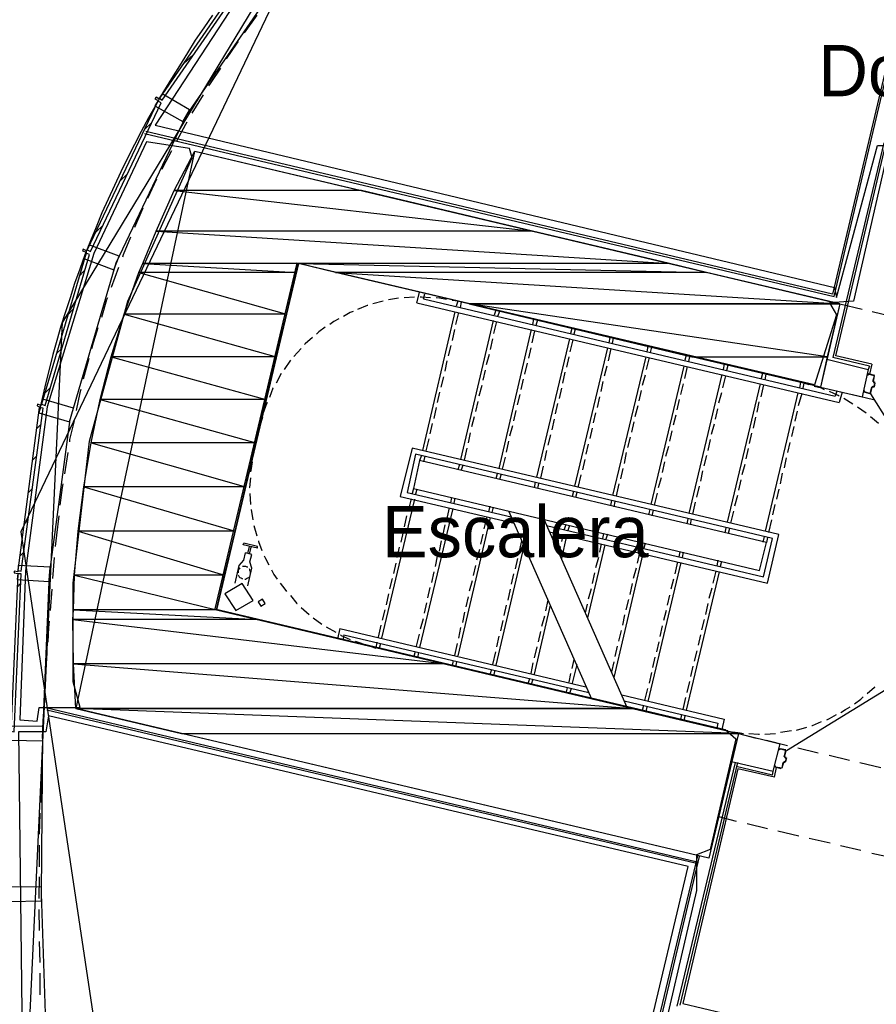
# Model space of a CAD drawing. Header units: feet. Extents: x -79 to 198, y -22 to 181.
# Tile 37 of 256: x 14 to 34, y 56 to 79. Entities that reach past the tile are written whole.
import ezdxf
from ezdxf.enums import TextEntityAlignment as Align

# ---------------------------------------------------------------- set-up
doc = ezdxf.new("R2010")
doc.units = ezdxf.units.FT
for name, color, linetype in [('A-AREA-COMUN', 252, 'CONTINUOUS'), ('A-AREA-UNIDAD', 30, 'CONTINUOUS'), ('A-LINEA', 7, 'CONTINUOUS'), ('A-MURO-CONCRETO', 8, 'CONTINUOUS'), ('A-NOMBRE-ESPACIO', 2, 'CONTINUOUS')]:
    doc.layers.add(name, color=color, linetype=linetype)

msp = doc.modelspace()

# ---------------------------------------------------------------- linework, layer by layer
at = {"layer": 'A-AREA-COMUN'}
msp.add_lwpolyline([(17.568, 75.7333), (16.56, 75.8933), (15.328, 73.28), (14.24, 69.6889), (13.728, 65.8489), (13.6, 62.3644), (14, 62.3289), (14.048, 62.6489), (15.008, 62.6489), (14.848, 63.2533), (14.848, 65.5644), (15.232, 68.8889), (16.128, 72.16), (17.632, 75.52)], close=True, dxfattribs=at)
msp.add_lwpolyline([(52.88, 71.1644), (33.92, 75.6444), (33.12, 72.16), (32.56, 72.1244), (32.72, 71.84), (32.208, 70.2044), (20.08, 73.0489), (18.16, 64.96), (30.112, 62.1333), (30.368, 61.92), (29.76, 59.3244), (29.44, 59.2), (29.44, 58.3644), (27.488, 49.9733), (35.808, 48), (36.192, 49.12), (36.672, 49.5644), (37.152, 49.7244), (37.632, 49.5644), (37.888, 49.2444), (39.168, 50.2044), (40.832, 50.2933), (40.992, 49.6533), (44.512, 48.8533)], dxfattribs=at)
at = {"layer": 'A-AREA-UNIDAD'}
for points in [[(19.168, 79.9644), (16.768, 76.2844), (32.672, 72.48), (32.72, 72.2489), (33.68, 75.8044), (34.72, 75.8044), (49.28, 72.32)], [(27.328, 50.8444), (29.248, 58.9333), (14.272, 62.4533), (14.208, 62.08), (13.568, 62.08), (13.648, 54.88)]]:
    msp.add_lwpolyline(points, dxfattribs=at)
at = {"layer": 'A-LINEA'}
for p, q in [((21.0013, 82.226), (13.6201, 66.7627)), ((21.0013, 82.226), (14.5932, 71.6717)), ((19.1467, 78.8578), (18.8533, 78.4444)), ((34.12, 78.6311), (32.6267, 72.3244)), ((32.6667, 72.2711), (34.16, 78.5778)), ((17.4, 77.6844), (17.6933, 77.9644)), ((17.8933, 76.9911), (17.6267, 76.5644)), ((16.52, 76.1778), (16.68, 76.3378)), ((16.52, 76.0844), (32.6667, 72.2711)), ((32.6267, 72.3244), (16.5467, 76.1378)), ((33.8267, 75.8711), (32.96, 72.1911)), ((17.6891, 75.6643), (14.9075, 62.6253)), ((17.6933, 75.6711), (32.8, 72.0978)), ((33.0267, 72.2311), (33.8667, 75.8044)), ((15.9467, 74.9778), (16.1067, 75.1378)), ((16.8, 75.0178), (16.5867, 74.5644)), ((15.3733, 73.7778), (15.5467, 73.9378)), ((14.9867, 72.7511), (15.1067, 72.8711)), ((15.9067, 72.9511), (15.7333, 72.4844)), ((22.1067, 72.1644), (21.8667, 72.0978)), ((22.4667, 72.2311), (22.2267, 72.1911)), ((22.84, 72.2578), (22.6, 72.2444)), ((22.8933, 72.1244), (22.96, 72.3644)), ((23.0533, 72.2178), (23.08, 72.3378)), ((23.0533, 72.2178), (32.6933, 69.9378)), ((23.8533, 72.1644), (23.72, 72.1778)), ((23.8533, 72.1644), (23.8133, 72.0444)), ((23.9333, 72.1378), (23.9067, 72.0178)), ((32.96, 72.1911), (32.64, 70.8444)), ((32.7067, 70.8844), (33.0267, 72.2311)), ((14.72, 71.8444), (14.84, 71.9644)), ((22.8933, 72.1244), (32.7867, 69.7911)), ((23.7867, 71.9111), (23.0267, 68.6711)), ((24.7467, 71.9511), (24.7067, 71.8311)), ((24.8267, 71.9244), (24.7867, 71.8044)), ((32.8, 72.0978), (32.3467, 70.1511)), ((32.8, 72.0978), (33.32, 71.9778)), ((33.56, 71.9244), (34.04, 71.8044)), ((23.8667, 71.8978), (23.8, 71.6178)), ((24.68, 71.7111), (23.92, 68.4578)), ((24.76, 71.6844), (24.6933, 71.4044)), ((25.6267, 71.7378), (25.6, 71.6178)), ((25.72, 71.7244), (25.68, 71.5911)), ((14.5856, 71.6687), (12.5111, 27.2243)), ((23.7733, 71.4978), (23.72, 71.2444)), ((25.5733, 71.4978), (24.8133, 68.2444)), ((25.6533, 71.4711), (25.5867, 71.1911)), ((26.52, 71.5244), (26.4933, 71.4044)), ((26.6, 71.5111), (26.5733, 71.3911)), ((24.6667, 71.2844), (24.6133, 71.0311)), ((26.4667, 71.2844), (25.6933, 68.0444)), ((26.5467, 71.2578), (26.48, 70.9778)), ((27.4133, 71.3111), (27.3867, 71.1911)), ((27.4933, 71.2978), (27.4667, 71.1778)), ((14.4533, 70.9378), (14.5733, 71.0444)), ((20.1867, 71.0578), (20.0133, 70.8711)), ((23.6933, 71.1244), (23.6267, 70.8844)), ((25.56, 71.0711), (25.5067, 70.8311)), ((27.36, 71.0711), (26.5867, 67.8311)), ((27.44, 71.0578), (27.3733, 70.7644)), ((28.3067, 71.1111), (28.28, 70.9778)), ((28.3867, 71.0844), (28.36, 70.9644)), ((15.2133, 70.8178), (15.08, 70.3378)), ((19.9333, 70.7778), (19.7867, 70.5644)), ((23.6, 70.7644), (23.5467, 70.5244)), ((24.5867, 70.9111), (24.52, 70.6711)), ((26.4533, 70.8578), (26.4, 70.6178)), ((28.2533, 70.8578), (27.48, 67.6178)), ((28.3333, 70.8444), (28.2667, 70.5644)), ((29.2, 70.8978), (29.1733, 70.7778)), ((29.28, 70.8711), (29.2533, 70.7511)), ((32.4933, 70.8044), (33.4667, 70.5644)), ((33.4933, 70.6444), (32.64, 70.8444)), ((33.5467, 70.6844), (32.7067, 70.8844)), ((24.4933, 70.5511), (24.44, 70.3111)), ((25.48, 70.7111), (25.4133, 70.4578)), ((27.3467, 70.6444), (27.28, 70.4044)), ((29.1467, 70.6444), (28.3733, 67.4044)), ((29.2267, 70.6311), (29.16, 70.3511)), ((30.0933, 70.6844), (30.0667, 70.5644)), ((30.1733, 70.6578), (30.1467, 70.5378)), ((33.4667, 70.5644), (33.32, 69.9244)), ((33.4933, 70.6444), (33.4667, 70.5644)), ((33.5467, 70.6844), (33.4933, 70.4578)), ((19.72, 70.4711), (19.6, 70.2444)), ((23.52, 70.3911), (23.4533, 70.1511)), ((25.3867, 70.3378), (25.3333, 70.0978)), ((26.36, 70.4978), (26.3067, 70.2444)), ((28.24, 70.4311), (28.1733, 70.1911)), ((30.04, 70.4444), (29.2667, 67.1911)), ((30.12, 70.4178), (30.0533, 70.1378)), ((30.9867, 70.4711), (30.96, 70.3511)), ((31.0667, 70.4578), (31.04, 70.3244)), ((33.4667, 70.4711), (33.6133, 70.4311)), ((33.4667, 70.4578), (33.4667, 70.4578)), ((14.1867, 70.0178), (14.3067, 70.1378)), ((24.4133, 70.1911), (24.3467, 69.9378)), ((26.28, 70.1244), (26.2267, 69.8844)), ((27.2533, 70.2844), (27.2, 70.0444)), ((28.1467, 70.0711), (28.0933, 69.8311)), ((29.1333, 70.2311), (29.0667, 69.9778)), ((30.9333, 70.2311), (30.16, 66.9911)), ((31.0133, 70.2044), (30.9467, 69.9244)), ((31.88, 70.2578), (31.8533, 70.1378)), ((31.96, 70.2444), (31.9333, 70.1244)), ((32.08, 70.2044), (31.96, 70.2444)), ((32.3467, 70.1511), (33.32, 69.9244)), ((32.3467, 70.1511), (32.8533, 70.0311)), ((33.5713, 70.1639), (33.5472, 70.149)), ((33.6, 70.1511), (33.5733, 70.1511)), ((33.5872, 70.269), (33.6021, 70.245)), ((33.6, 70.1644), (33.6, 70.1644)), ((23.4267, 70.0311), (23.3733, 69.7911)), ((25.3067, 69.9778), (25.24, 69.7378)), ((27.1733, 69.9244), (27.12, 69.6711)), ((29.04, 69.8578), (28.9867, 69.6178)), ((30.0267, 70.0178), (29.96, 69.7778)), ((31.8133, 70.0178), (31.0533, 66.7778)), ((31.9067, 70.0044), (31.8267, 69.7111)), ((32.7333, 70.0578), (32.6933, 69.9378)), ((32.8533, 70.0311), (32.7867, 69.7911)), ((33.1067, 69.7511), (32.8933, 69.8844)), ((33.0933, 69.9778), (33.5867, 69.8578)), ((33.3733, 70.0444), (33.3733, 70.0444)), ((33.5067, 69.9911), (33.3733, 70.0311)), ((33.5067, 70.0044), (33.5067, 70.0044)), ((33.5208, 69.9966), (35.7575, 66.3915)), ((23.3467, 69.6711), (23.2933, 69.4178)), ((24.32, 69.8178), (24.2667, 69.5778)), ((25.2133, 69.6044), (25.16, 69.3644)), ((26.1867, 69.7644), (26.1333, 69.5244)), ((28.0667, 69.7111), (28, 69.4578)), ((29.9333, 69.6444), (29.88, 69.4044)), ((30.9067, 69.8044), (30.8533, 69.5644)), ((33.4133, 69.5378), (33.2133, 69.6844)), ((14.3067, 65.8844), (14.7733, 69.3911)), ((19.28, 69.4444), (19.24, 69.3111)), ((24.24, 69.4578), (24.1733, 69.2178)), ((26.1067, 69.4044), (26.0533, 69.1511)), ((27.08, 69.5511), (27.0267, 69.3111)), ((28.96, 69.4978), (28.8933, 69.2578)), ((30.8267, 69.4444), (30.7733, 69.1911)), ((31.8, 69.5911), (31.7467, 69.3511)), ((33.7067, 69.2978), (33.52, 69.4578)), ((14, 69.1911), (14.0933, 69.2844)), ((23.2533, 69.2978), (23.2, 69.0578)), ((25.1333, 69.2444), (25.0667, 69.0044)), ((27, 69.1911), (26.9467, 68.9511)), ((27.9733, 69.3378), (27.92, 69.0978)), ((29.8533, 69.2844), (29.7867, 69.0444)), ((31.72, 69.2311), (31.6667, 68.9911)), ((23.1733, 68.9378), (23.1067, 68.6578)), ((24.1467, 69.0844), (24.0933, 68.8444)), ((26.0267, 69.0311), (25.96, 68.7911)), ((27.8933, 68.9778), (27.8267, 68.7378)), ((28.8667, 69.1244), (28.8133, 68.8844)), ((29.76, 68.9244), (29.7067, 68.6711)), ((30.7333, 69.0711), (30.68, 68.8311)), ((24.0667, 68.7244), (24, 68.4444)), ((25.04, 68.8844), (24.9867, 68.6311)), ((26.9067, 68.8178), (26.8533, 68.5778)), ((28.7867, 68.7644), (28.72, 68.5244)), ((30.6533, 68.7111), (30.6, 68.4711)), ((31.6267, 68.8578), (31.5733, 68.6178)), ((13.8933, 68.4444), (13.9867, 68.5378)), ((14.72, 68.6178), (14.64, 68.1244)), ((19.08, 68.6578), (19.0533, 68.5244)), ((23, 68.5511), (22.96, 68.4311)), ((23.08, 68.5378), (23.0533, 68.4044)), ((24.96, 68.5111), (24.8933, 68.2311)), ((25.9333, 68.6711), (25.88, 68.4311)), ((26.8267, 68.4578), (26.7733, 68.2178)), ((27.8, 68.6178), (27.7467, 68.3644)), ((29.68, 68.5511), (29.6133, 68.3111)), ((31.5467, 68.4978), (31.4933, 68.2578)), ((23.8933, 68.3378), (23.8533, 68.2178)), ((23.9733, 68.3244), (23.9333, 68.2044)), ((25.8533, 68.2978), (25.7867, 68.0178)), ((27.72, 68.2444), (27.6667, 68.0044)), ((28.6933, 68.4044), (28.64, 68.1511)), ((30.5733, 68.3378), (30.5067, 68.0978)), ((24.7733, 68.1244), (24.7467, 68.0044)), ((24.8667, 68.1111), (24.8267, 67.9911)), ((26.7333, 68.0978), (26.6667, 67.8044)), ((28.6133, 68.0311), (28.5467, 67.7911)), ((29.5867, 68.1911), (29.5333, 67.9511)), ((31.4533, 68.1378), (31.4, 67.8844)), ((13.8, 67.6844), (13.8933, 67.7778)), ((22.8133, 67.7778), (22.7867, 67.6578)), ((22.8933, 67.7644), (22.8667, 67.6444)), ((25.6667, 67.9244), (25.64, 67.7911)), ((25.7467, 67.8978), (25.72, 67.7778)), ((27.6267, 67.8844), (27.56, 67.6044)), ((29.5067, 67.8311), (29.44, 67.5778)), ((30.48, 67.9778), (30.4267, 67.7378)), ((31.3733, 67.7644), (31.32, 67.5244)), ((18.9867, 67.6578), (19, 67.4044)), ((22.76, 67.5378), (22.6933, 67.2578)), ((23.7067, 67.5644), (23.68, 67.4444)), ((23.7867, 67.5511), (23.76, 67.4311)), ((26.56, 67.7111), (26.5333, 67.5911)), ((26.64, 67.6844), (26.6133, 67.5644)), ((28.52, 67.6711), (28.4533, 67.3911)), ((30.4, 67.6178), (30.3333, 67.3644)), ((22.84, 67.5244), (22.0667, 64.2711)), ((23.7333, 67.3111), (22.96, 64.0578)), ((23.6533, 67.3244), (23.5867, 67.0444)), ((24.6, 67.3644), (24.5733, 67.2311)), ((24.68, 67.3378), (24.6533, 67.2178)), ((27.4533, 67.4978), (27.4267, 67.3778)), ((27.5333, 67.4711), (27.5067, 67.3511)), ((29.4133, 67.4578), (29.3467, 67.1778)), ((31.28, 67.4044), (31.2267, 67.1644)), ((14.5067, 67.1378), (14.4533, 66.6844)), ((19.0133, 67.2844), (19.0533, 67.0444)), ((22.6533, 67.1378), (22.6, 66.8844)), ((24.6133, 67.0978), (23.8533, 63.8578)), ((24.5333, 67.1111), (24.4667, 66.8311)), ((25.04, 67.2578), (26.9867, 62.8578)), ((28.3467, 67.2844), (28.32, 67.1644)), ((28.4267, 67.2711), (28.4, 67.1378)), ((29.24, 67.0711), (29.2133, 66.9511)), ((30.3067, 67.2444), (30.24, 66.9644)), ((13.6933, 66.9378), (13.7867, 67.0311)), ((19.08, 66.9111), (19.1467, 66.6711)), ((23.5467, 66.9244), (23.4933, 66.6711)), ((25.8667, 67.0578), (27.8133, 62.6578)), ((26.3867, 66.9378), (26.3467, 66.8178)), ((26.4667, 66.9111), (26.4267, 66.7911)), ((29.32, 67.0578), (29.2933, 66.9378)), ((30.1333, 66.8578), (30.1067, 66.7378)), ((30.2133, 66.8444), (30.1867, 66.7244)), ((31.2, 67.0444), (31.1333, 66.7511)), ((13.6226, 66.7667), (20.0557, 23.7249)), ((14.4533, 66.6844), (14.4267, 66.4178)), ((22.5733, 66.7644), (22.52, 66.5244)), ((24.44, 66.7111), (24.3867, 66.4711)), ((26.32, 66.6978), (26.28, 66.5378)), ((26.4, 66.6711), (26.28, 66.1378)), ((27.2667, 66.7244), (27.24, 66.6044)), ((27.36, 66.7111), (27.32, 66.5911)), ((31.0267, 66.6578), (31, 66.5244)), ((31.1067, 66.6311), (31.08, 66.5111)), ((18.9333, 66.2578), (18.9733, 66.4178)), ((18.9733, 66.2444), (19.0133, 66.4044)), ((22.48, 66.4044), (22.4267, 66.1644)), ((23.4667, 66.5511), (23.4133, 66.3111)), ((25.4, 66.4311), (24.7467, 63.6444)), ((25.3467, 66.5511), (25.28, 66.2711)), ((26.2533, 66.4178), (26.2267, 66.2578)), ((27.2933, 66.4578), (26.8933, 64.7511)), ((27.2133, 66.4844), (27.1733, 66.2844)), ((28.16, 66.5111), (28.1333, 66.3911)), ((28.16, 66.5111), (28.1467, 66.4311)), ((28.24, 66.4978), (28.2133, 66.3778)), ((13.6, 66.1911), (13.6933, 66.2844)), ((14.4, 66.1644), (14.36, 65.6711)), ((18.84, 66.0978), (18.88, 66.2711)), ((19.0267, 66.2311), (18.88, 66.2711)), ((23.3733, 66.1911), (23.32, 65.9511)), ((24.36, 66.3511), (24.2933, 66.0978)), ((27.1467, 66.1644), (27.08, 65.9244)), ((28.1867, 66.2578), (27.5067, 63.3511)), ((28.1067, 66.2711), (28.0533, 66.0311)), ((29.0533, 66.2978), (29.0267, 66.1778)), ((29.1333, 66.2844), (29.1067, 66.1644)), ((22.4, 66.0311), (22.3467, 65.7911)), ((24.2667, 65.9778), (24.2133, 65.7378)), ((25.2533, 66.1378), (25.2, 65.8978)), ((29.08, 66.0444), (28.3067, 62.7911)), ((29, 66.0578), (28.9333, 65.7778)), ((29.9467, 66.0978), (29.92, 65.9644)), ((30.0267, 66.0711), (30, 65.9511)), ((18.9333, 65.4978), (19.0267, 65.9111)), ((23.2933, 65.8311), (23.24, 65.5778)), ((25.16, 65.7778), (25.1067, 65.5378)), ((27.0533, 65.8044), (27, 65.5511)), ((28.0267, 65.9111), (27.96, 65.6711)), ((29.9733, 65.8311), (29.2, 62.5911)), ((29.8933, 65.8444), (29.8267, 65.5644)), ((13.5333, 65.4711), (13.6133, 65.5511)), ((22.32, 65.6711), (22.2533, 65.4311)), ((23.2, 65.4578), (23.1467, 65.2178)), ((24.1867, 65.6178), (24.12, 65.3778)), ((27.9333, 65.5511), (27.88, 65.2978)), ((28.9067, 65.6578), (28.84, 65.4178)), ((14.3467, 65.4178), (14.3067, 64.9244)), ((22.2267, 65.3111), (22.1733, 65.0578)), ((24.0933, 65.2444), (24.04, 65.0044)), ((25.08, 65.4178), (25.0267, 65.1644)), ((26.9733, 65.4311), (26.9067, 65.1911)), ((28.8133, 65.2844), (28.76, 65.0444)), ((29.8, 65.4444), (29.7333, 65.2044)), ((23.12, 65.0978), (23.0667, 64.8578)), ((24.9867, 65.0444), (24.9333, 64.8044)), ((26.0133, 65.0444), (25.64, 63.4311)), ((25.96, 65.1644), (25.9067, 64.9111)), ((26.88, 65.0711), (26.84, 64.8711)), ((27.8533, 65.1778), (27.7867, 64.9378)), ((29.7067, 65.0844), (29.6533, 64.8311)), ((20.1867, 64.9911), (20.3733, 64.8311)), ((22.1467, 64.9378), (22.08, 64.6978)), ((24.0133, 64.8844), (23.96, 64.6444)), ((25.88, 64.7911), (25.8133, 64.5511)), ((27.76, 64.8178), (27.7067, 64.5778)), ((28.7333, 64.9244), (28.6667, 64.6844)), ((20.4667, 64.7511), (20.6667, 64.6044)), ((20.7733, 64.5378), (21, 64.4178)), ((22.0533, 64.5778), (21.9867, 64.2978)), ((23.04, 64.7244), (22.9733, 64.4844)), ((24.9067, 64.6844), (24.8533, 64.4444)), ((28.64, 64.5644), (28.5867, 64.3111)), ((29.6267, 64.7111), (29.56, 64.4711)), ((21.0933, 64.4978), (21.04, 64.2578)), ((21.0933, 64.4978), (26.8533, 63.1378)), ((21.1867, 64.3511), (21.16, 64.2311)), ((21.1867, 64.3511), (26.92, 63.0044)), ((22.9467, 64.3644), (22.88, 64.0844)), ((23.92, 64.5244), (23.8667, 64.2711)), ((24.8133, 64.3244), (24.76, 64.0711)), ((25.7867, 64.4311), (25.7333, 64.1911)), ((27.68, 64.4578), (27.6133, 64.2044)), ((29.5333, 64.3511), (29.48, 64.1111)), ((21.8, 64.0844), (21.9333, 64.0444)), ((21.96, 64.1778), (21.9333, 64.0444)), ((22.04, 64.1511), (22.0133, 64.0311)), ((23.84, 64.1511), (23.7733, 63.8711)), ((25.7067, 64.0711), (25.64, 63.8178)), ((27.5867, 64.0844), (27.5333, 63.8444)), ((28.56, 64.1911), (28.5067, 63.9511)), ((14.2267, 63.9244), (14.2, 63.4311)), ((22.8533, 63.9644), (22.8267, 63.8444)), ((22.9333, 63.9378), (22.9067, 63.8178)), ((24.7333, 63.9511), (24.6667, 63.6578)), ((29.4533, 63.9778), (29.3867, 63.7378)), ((35.1625, 63.8574), (31.5474, 61.6366)), ((23.7467, 63.7511), (23.72, 63.6311)), ((23.8267, 63.7244), (23.8, 63.6044)), ((25.6133, 63.6978), (25.56, 63.4444)), ((26.5733, 63.7778), (26.52, 63.5644)), ((26.64, 63.6578), (26.5333, 63.2178)), ((27.5067, 63.7244), (27.4533, 63.4844)), ((28.4667, 63.8311), (28.4133, 63.5911)), ((29.36, 63.6178), (29.3067, 63.3778)), ((24.64, 63.5378), (24.6, 63.4178)), ((24.72, 63.5244), (24.6933, 63.3911)), ((26.4933, 63.4444), (26.4533, 63.2444)), ((28.3867, 63.4711), (28.3333, 63.2178)), ((14.1867, 63.1778), (14.16, 62.6844)), ((25.5333, 63.3244), (25.4933, 63.2044)), ((25.6133, 63.3111), (25.5733, 63.1911)), ((29.28, 63.2578), (29.2133, 63.0044)), ((26.4133, 63.1111), (26.3867, 62.9911)), ((26.5067, 63.0978), (26.4667, 62.9778)), ((27.6933, 62.9511), (30.0933, 62.3778)), ((28.2933, 63.0978), (28.2267, 62.8178)), ((27.7467, 62.8044), (29.9467, 62.2844)), ((28.2, 62.6978), (28.1733, 62.5778)), ((29.1867, 62.8844), (29.12, 62.6044)), ((29.4133, 59.0044), (14.2267, 62.5911)), ((14.24, 62.6444), (29.4267, 59.0444)), ((28.28, 62.6711), (28.2533, 62.5511)), ((29.0933, 62.4844), (29.0667, 62.3644)), ((29.1733, 62.4578), (29.1467, 62.3378)), ((29.9467, 62.2844), (29.92, 62.1644)), ((30.0933, 62.3778), (30.04, 62.1378)), ((29.92, 62.1644), (30.04, 62.1378)), ((30.04, 62.1378), (30.1733, 62.1111)), ((30.4267, 62.0444), (31.4, 61.8044)), ((30.4267, 62.0444), (30.84, 61.9378)), ((31.04, 62.0311), (31.2933, 62.0444)), ((31.4133, 62.0711), (31.6667, 62.1111)), ((31.7867, 62.1244), (32.0267, 62.1911)), ((31.08, 61.8844), (31.5733, 61.7644)), ((31.24, 61.1644), (31.4, 61.8044)), ((14.12, 61.6844), (14.0933, 61.1778)), ((31.5333, 61.6578), (31.4, 61.6844)), ((31.5067, 61.4978), (31.5467, 61.6444)), ((31.5333, 61.6444), (31.5333, 61.6444)), ((31.8133, 61.7111), (32.2933, 61.5911)), ((32.5467, 61.5378), (33.0267, 61.4178)), ((30.3467, 61.3644), (28.9867, 55.6578)), ((30.4, 61.3644), (29.0533, 55.6844)), ((30.2667, 61.3911), (31.24, 61.1644)), ((31.5046, 61.3772), (31.4805, 61.3624)), ((31.4933, 61.3778), (31.52, 61.3644)), ((31.4933, 61.3644), (31.4933, 61.3644)), ((31.5072, 61.4957), (31.5221, 61.4716)), ((31.52, 61.4978), (31.52, 61.4978)), ((31.5467, 61.4844), (31.52, 61.4844)), ((31.52, 61.3778), (31.52, 61.3778)), ((31.5333, 61.3778), (31.56, 61.4711)), ((31.5467, 61.4711), (31.5467, 61.4711)), ((33.2667, 61.3644), (33.76, 61.2444)), ((30.4133, 61.2178), (29.12, 55.7244)), ((31.2267, 61.0711), (30.3733, 61.2711)), ((31.2667, 61.0178), (30.4133, 61.2178)), ((31.2267, 61.0711), (31.24, 61.1511)), ((31.2667, 61.0178), (31.32, 61.2444)), ((14.0933, 60.9244), (14.08, 60.4311)), ((29.96, 60.0978), (30.3733, 59.9911)), ((30.6267, 59.9378), (31.1067, 59.8178)), ((31.3467, 59.7644), (31.84, 59.6444)), ((32.08, 59.5911), (32.5733, 59.4844)), ((14.0533, 59.4311), (14.0533, 58.9244)), ((32.8133, 59.4178), (33.2933, 59.3111)), ((33.5467, 59.2444), (34.0267, 59.1378)), ((29.4667, 59.1778), (28.56, 55.3911)), ((29.5067, 59.1644), (28.6267, 55.4311)), ((14.0533, 58.6844), (14.04, 58.1778)), ((14.04, 57.9244), (14.0533, 57.4311)), ((14.0533, 57.1778), (14.0667, 56.6844)), ((14.0667, 56.4311), (14.0667, 55.9244)), ((29.12, 55.7244), (45.7867, 51.7911))]:
    msp.add_line(p, q, dxfattribs=at)
for points in [[(16.9333, 76.8711), (19.12, 80.0444), (19.0533, 80.0844), (16.8667, 76.9111), (16.9333, 76.8711)], [(14.8533, 69.6578), (15.8533, 73.0578), (17.4933, 76.4978), (19.6667, 79.6578)], [(18.1067, 78.8578), (17.9067, 78.5644), (17.7067, 78.2711), (17.52, 77.9778), (17.3333, 77.6711), (17.1467, 77.3778), (16.96, 77.0711), (16.7867, 76.7644), (16.6133, 76.4578), (16.44, 76.1378), (16.28, 75.8311), (16.12, 75.5111), (15.96, 75.1911), (15.8133, 74.8711), (15.6667, 74.5511), (15.52, 74.2311), (15.3867, 73.8978), (15.2533, 73.5778), (15.12, 73.2444), (15, 72.9111), (14.88, 72.5778), (14.7733, 72.2444), (14.6667, 71.9111), (14.56, 71.5778), (14.4667, 71.2444), (14.3733, 70.9111), (14.28, 70.5644), (14.2, 70.2311), (14.12, 69.8844), (14.04, 69.5511)], [(18.7067, 78.2444), (18.68, 78.2044), (18.4267, 77.8311)], [(18.2933, 77.6178), (18.0533, 77.2578), (18.0133, 77.2044)], [(16.8533, 76.8978), (16.7867, 76.9378), (16.76, 76.8978), (16.84, 76.8578), (16.76, 76.7378), (17.4133, 76.3644), (17.5733, 76.6444), (16.9333, 77.0178), (16.8533, 76.8978)], [(15.2533, 73.3244), (16.9067, 76.8044), (16.8267, 76.8444), (15.1733, 73.3644), (15.2533, 73.3244)], [(17.5067, 76.3511), (17.48, 76.2978), (17.2667, 75.9111)], [(17.1467, 75.6844), (16.9467, 75.2978), (16.92, 75.2444)], [(16.48, 74.3378), (16.4533, 74.2844), (16.28, 73.8844)], [(16.1867, 73.6578), (16.0133, 73.2444), (16, 73.1911)], [(15.16, 73.3378), (15.08, 73.3778), (15.0667, 73.3378), (15.1467, 73.3111), (15.0933, 73.1644), (15.8, 72.8978), (15.92, 73.2178), (15.2133, 73.4844), (15.16, 73.3378)], [(14.1867, 69.7244), (15.2267, 73.2578), (15.1467, 73.2844), (14.1067, 69.7511), (14.1867, 69.7244)], [(32.8, 72.0978), (32.3467, 70.1511), (20.12, 73.0444), (18.2, 64.9378), (30.4267, 62.0444), (29.7333, 59.1244), (14.9067, 62.6311)], [(15.6533, 72.2444), (15.6267, 72.1911), (15.5067, 71.7778)], [(23.2133, 72.2444), (23, 72.2578), (22.9733, 72.2578)], [(23.5867, 72.2044), (23.4267, 72.2311), (23.3467, 72.2444)], [(21.4, 71.9244), (21.3333, 71.8978), (21.1733, 71.8044)], [(21.7467, 72.0578), (21.7333, 72.0578), (21.5067, 71.9644)], [(21.0667, 71.7511), (20.9467, 71.6844), (20.8533, 71.6178)], [(15.4267, 71.5378), (15.2933, 71.1111), (15.28, 71.0578)], [(20.7467, 71.5511), (20.6, 71.4444), (20.5467, 71.3911)], [(20.4533, 71.3111), (20.28, 71.1644), (20.2667, 71.1511)], [(33.5733, 70.2844), (33.6133, 70.4178), (33.4667, 70.4578), (33.4667, 70.4311), (33.4533, 70.4311), (33.4533, 70.4578)], [(33.5867, 70.2844), (33.6133, 70.4178), (33.6133, 70.4178)], [(15.0267, 70.0978), (15, 70.0178), (14.92, 69.6044)], [(19.5333, 70.1378), (19.52, 70.1244), (19.44, 69.9111)], [(32.44, 70.0844), (32.3733, 70.1244), (32.2, 70.1644)], [(33.36, 70.0444), (33.36, 70.0711), (33.3733, 70.0711), (33.3733, 70.0444), (33.5067, 70.0044), (33.5467, 70.1511)], [(33.52, 70.0044), (33.56, 70.1511), (33.56, 70.1511)], [(33.5733, 70.1644), (33.6, 70.1644), (33.6267, 70.2444), (33.5867, 70.2578)], [(33.6267, 70.2578), (33.6, 70.2711), (33.6, 70.2711)], [(33.6133, 70.1511), (33.6267, 70.2444), (33.6267, 70.2444)], [(14.1333, 69.8711), (14.0933, 69.7244), (14.0133, 69.7511), (14, 69.7111), (14.08, 69.6844), (14.04, 69.5511), (14.76, 69.3378), (14.8533, 69.6578), (14.1333, 69.8711)], [(32.7867, 69.9378), (32.76, 69.9511), (32.56, 70.0444)], [(13.6267, 65.8444), (14.1467, 69.6578), (14.0533, 69.6711), (13.5467, 65.8578), (13.6267, 65.8444)], [(19.3867, 69.7911), (19.36, 69.7244), (19.3067, 69.5644)], [(14.8667, 69.3644), (14.76, 68.9244), (14.76, 68.8711)], [(26, 66.7644), (31.1067, 65.5644), (31.3733, 66.6978), (22.7867, 68.7244), (22.5067, 67.5911), (25.1733, 66.9644)], [(25.9333, 66.9111), (31.0133, 65.7111), (31.2267, 66.6044), (22.8667, 68.5778), (22.6667, 67.6844), (25.1067, 67.1111)], [(19.04, 68.4044), (19.0133, 68.2444), (19, 68.1644)], [(22.96, 68.4311), (22.8133, 67.7778), (30.92, 65.8578), (31.08, 66.5111), (22.96, 68.4311)], [(19, 68.0311), (18.9733, 67.8044), (18.9867, 67.7911)], [(14.6, 67.8844), (14.5867, 67.8044), (14.5333, 67.3911)], [(19.16, 66.3778), (18.8267, 66.4578), (18.84, 66.4978)], [(19.16, 66.3778), (19.16, 66.4178), (18.84, 66.4978)], [(19.1867, 66.5511), (19.1867, 66.5378), (19.2667, 66.3244)], [(19.0267, 65.9111), (18.9867, 66.0578), (19.0267, 66.2311)], [(19.32, 66.2044), (19.3467, 66.1378), (19.4267, 65.9911)], [(13.56, 65.9778), (13.5467, 65.8311), (13.4667, 65.8444), (13.4667, 65.8044), (13.5467, 65.7911), (13.5333, 65.6444), (14.28, 65.6044), (14.3067, 65.9378), (13.56, 65.9778)], [(18.64, 65.5644), (18.7333, 65.9778), (18.84, 66.0978)], [(18.7467, 65.9244), (18.7333, 65.8978), (18.72, 65.8844), (18.7067, 65.8578), (18.7067, 65.8311), (18.7067, 65.8044)], [(18.9333, 65.9378), (18.92, 65.9378), (18.8933, 65.9511), (18.8667, 65.9511), (18.84, 65.9511), (18.8133, 65.9511)], [(13.4667, 62.0844), (13.6267, 65.7778), (13.5467, 65.7778), (13.3867, 62.0978), (13.4667, 62.0844)], [(14.4667, 51.0178), (14.2267, 54.5511), (14.1067, 58.2978), (14.1333, 62.0311), (14.2933, 65.7778)], [(18.7067, 65.7511), (18.72, 65.7378), (18.7333, 65.7111), (18.7467, 65.6978), (18.7733, 65.6844), (18.8, 65.6711), (18.8, 65.6578)], [(18.8667, 65.6578), (18.88, 65.6578), (18.9067, 65.6711), (18.9333, 65.6844), (18.96, 65.6978), (18.9733, 65.7111)], [(19, 65.7778), (19, 65.8044), (19, 65.8311), (18.9867, 65.8578), (18.9867, 65.8844), (18.9733, 65.8978)], [(19.4933, 65.8711), (19.5467, 65.7644), (19.6267, 65.6578)], [(19.0575, 65.1595), (18.8019, 65.5557), (18.3958, 65.3161), (18.6515, 64.9199), (19.0575, 65.1595)], [(19.6933, 65.5644), (19.8, 65.4178), (19.84, 65.3644)], [(19.9333, 65.2711), (20.08, 65.0844), (20.0933, 65.0844)], [(19.3443, 65.0845), (19.28, 65.1888), (19.1757, 65.1244), (19.24, 65.0201), (19.3443, 65.0845)], [(14.28, 64.6711), (14.2667, 64.5244), (14.2533, 64.1778)], [(21.1067, 64.3511), (21.12, 64.3378), (21.3333, 64.2444)], [(21.4533, 64.2044), (21.52, 64.1778), (21.68, 64.1244)], [(33.44, 62.9778), (33.6133, 63.1244), (33.6267, 63.1378)], [(33.1467, 62.7378), (33.2933, 62.8444), (33.3467, 62.8978)], [(32.4933, 62.3644), (32.56, 62.3911), (32.72, 62.4844)], [(32.8267, 62.5378), (32.9333, 62.6044), (33.04, 62.6711)], [(14.1467, 62.4311), (14.1333, 62.3511), (14.12, 61.9244)], [(32.1467, 62.2311), (32.16, 62.2311), (32.3733, 62.3244)], [(13.3867, 62.2178), (13.3867, 62.0711), (13.3067, 62.0711), (13.2933, 62.0311), (13.3867, 62.0311), (13.3733, 61.8844), (14.1333, 61.8711), (14.1333, 62.2044), (13.3867, 62.2178)], [(30.2933, 62.0844), (30.4667, 62.0578), (30.5467, 62.0444)], [(30.6667, 62.0444), (30.8933, 62.0311), (30.92, 62.0311)], [(31.4933, 61.4978), (31.5333, 61.6444), (31.3867, 61.6844), (31.3867, 61.6578), (31.3733, 61.6578), (31.3867, 61.6844), (31.3867, 61.6844)], [(31.4667, 61.3644), (31.44, 61.2311), (31.2933, 61.2578), (31.2933, 61.2844), (31.28, 61.2711)], [(31.48, 61.3644), (31.44, 61.2311), (31.44, 61.2311)], [(31.52, 61.4711), (31.5467, 61.4711), (31.52, 61.3778), (31.4933, 61.3911)], [(31.4267, 61.2178), (31.2933, 61.2578), (31.2933, 61.2578)], [(14.0667, 60.1778), (14.0667, 60.1644), (14.0533, 59.6844)], [(13.36, 58.4444), (13.36, 58.3111), (13.28, 58.2978), (13.28, 58.2578), (13.36, 58.2578), (13.36, 58.1111), (14.1067, 58.1244), (14.1067, 58.4578), (13.36, 58.4444)]]:
    msp.add_lwpolyline(points, dxfattribs=at)
at = {"layer": 'A-MURO-CONCRETO'}
for points in [[(17.6933, 75.6711), (21.6, 74.7511), (17.2133, 74.7511), (17.6933, 75.6711), (17.6933, 75.6711)], [(17.2133, 74.7511), (25.6, 73.8044), (16.7867, 73.8044), (17.2133, 74.7511), (17.2133, 74.7511)], [(21.6, 74.7511), (17.2133, 74.7511), (25.6, 73.8044), (21.6, 74.7511)], [(16.7867, 73.8044), (28.8133, 73.0444), (16.48, 73.0444), (16.7867, 73.8044), (16.7867, 73.8044)], [(25.6, 73.8044), (16.7867, 73.8044), (28.8133, 73.0444), (25.6, 73.8044)], [(16.3867, 72.8311), (19.84, 71.8578), (16.04, 71.8578), (16.3867, 72.8311), (16.3867, 72.8311)], [(16.48, 73.0444), (20.0667, 72.8311), (16.3867, 72.8311), (16.48, 73.0444), (16.48, 73.0444)], [(20.0667, 72.8311), (16.3867, 72.8311), (19.84, 71.8578), (20.0667, 72.8311)], [(20.12, 73.0444), (16.48, 73.0444), (20.0667, 72.8311), (20.12, 73.0444)], [(28.8133, 73.0444), (20.12, 73.0444), (29.68, 72.8311), (28.8133, 73.0444)], [(20.12, 73.0444), (29.68, 72.8311), (20.9867, 72.8311), (20.12, 73.0444), (20.12, 73.0444)], [(29.68, 72.8311), (20.9867, 72.8311), (32.8, 72.0978), (29.68, 72.8311)], [(20.9867, 72.8311), (32.8, 72.0978), (24.12, 72.0978), (20.9867, 72.8311), (20.9867, 72.8311)], [(24.12, 72.0978), (29.3333, 70.8578), (32.5067, 70.8578), (24.12, 72.0978)], [(24.12, 72.0978), (32.8, 72.0978), (32.5067, 70.8578), (24.12, 72.0978), (24.12, 72.0978)], [(16.04, 71.8578), (19.6, 70.8578), (15.7333, 70.8578), (16.04, 71.8578), (16.04, 71.8578)], [(19.84, 71.8578), (16.04, 71.8578), (19.6, 70.8578), (19.84, 71.8578)], [(15.7333, 70.8578), (19.36, 69.8578), (15.48, 69.8578), (15.7333, 70.8578), (15.7333, 70.8578)], [(19.6, 70.8578), (15.7333, 70.8578), (19.36, 69.8578), (19.6, 70.8578)], [(29.3333, 70.8578), (32.5067, 70.8578), (32.3467, 70.1511), (29.3333, 70.8578), (29.3333, 70.8578)], [(15.48, 69.8578), (19.12, 68.8444), (15.2667, 68.8444), (15.48, 69.8578), (15.48, 69.8578)], [(19.36, 69.8578), (15.48, 69.8578), (19.12, 68.8444), (19.36, 69.8578)], [(15.2667, 68.8444), (18.88, 67.8178), (15.0933, 67.8178), (15.2667, 68.8444), (15.2667, 68.8444)], [(19.12, 68.8444), (15.2667, 68.8444), (18.88, 67.8178), (19.12, 68.8444)], [(15.0933, 67.8178), (18.64, 66.7778), (14.96, 66.7778), (15.0933, 67.8178), (15.0933, 67.8178)], [(18.88, 67.8178), (15.0933, 67.8178), (18.64, 66.7778), (18.88, 67.8178)], [(14.96, 66.7778), (18.3867, 65.7511), (14.88, 65.7511), (14.96, 66.7778), (14.96, 66.7778)], [(18.64, 66.7778), (14.96, 66.7778), (18.3867, 65.7511), (18.64, 66.7778)], [(14.88, 65.7511), (18.2, 64.9378), (14.8533, 64.9378), (14.88, 65.7511), (14.88, 65.7511)], [(18.3867, 65.7511), (14.88, 65.7511), (18.2, 64.9378), (18.3867, 65.7511)], [(14.8533, 64.9378), (19.16, 64.7111), (14.84, 64.7111), (14.8533, 64.9378), (14.8533, 64.9378)], [(18.2, 64.9378), (14.8533, 64.9378), (19.16, 64.7111), (18.2, 64.9378)], [(19.16, 64.7111), (14.84, 64.7111), (23.56, 63.6711), (19.16, 64.7111)], [(14.84, 64.7111), (23.56, 63.6711), (14.8533, 63.6711), (14.84, 64.7111), (14.84, 64.7111)], [(23.56, 63.6711), (14.8533, 63.6711), (27.9467, 62.6311), (23.56, 63.6711)], [(14.8533, 63.6711), (27.9467, 62.6311), (14.9067, 62.6311), (14.8533, 63.6711), (14.8533, 63.6711)], [(14.9067, 62.6311), (17.3867, 62.0444), (30.4267, 62.0444), (14.9067, 62.6311)], [(14.9067, 62.6311), (27.9467, 62.6311), (30.4267, 62.0444), (14.9067, 62.6311), (14.9067, 62.6311)], [(17.3867, 62.0444), (30.4267, 62.0444), (29.7333, 59.1244), (17.3867, 62.0444), (17.3867, 62.0444)]]:
    msp.add_lwpolyline(points, dxfattribs=at)

# ---------------------------------------------------------------- texts
at = {"layer": 'A-NOMBRE-ESPACIO'}
for s, p in [('Dormitorio', (36, 76.96)), ('Escalera', (25.2, 66.1689))]:
    msp.add_text(s, height=1.2, dxfattribs=at).set_placement(p, align=Align.CENTER)

doc.saveas('drawing.dxf')
